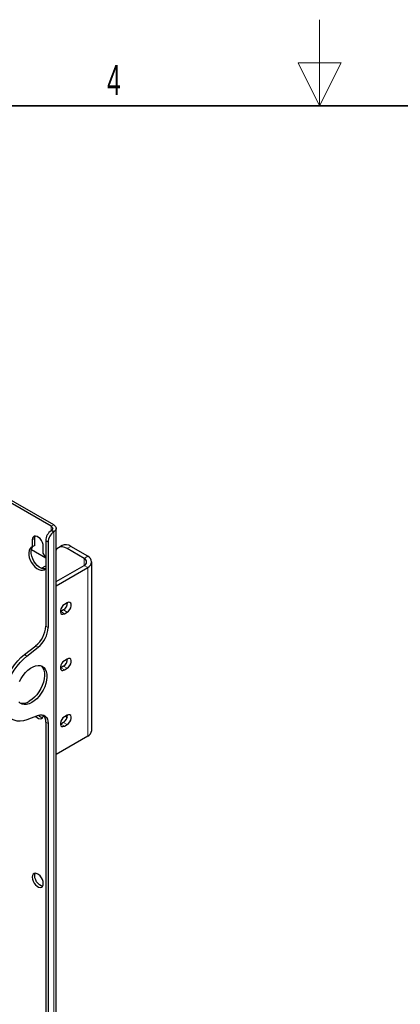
# Paper-space layout 'Blatt2' of a CAD drawing. Header units: millimetres. Extents: x 5 to 418, y 2 to 292.
# Tile 66 of 77: x 182 to 226, y 178 to 292. Entities that reach past the tile are written whole.
import ezdxf

# ---------------------------------------------------------------- set-up
doc = ezdxf.new("R2010")
doc.units = ezdxf.units.MM
doc.layers.add('SLD-0', color=7, linetype='Continuous')
doc.styles.add('SLDTEXTSTYLE1', font='TXT', dxfattribs={"width": 0.605})

psp = doc.layouts.new('Blatt2')

# ---------------------------------------------------------------- linework, layer by layer
at = {"color": 7, "linetype": 'Continuous', "lineweight": 25}
for p, q in [((185.81, 233.63), (131.79, 264.82)), ((186.1, 233.79), (132.07, 264.98)), ((185.85, 233.16), (185.81, 233.14)), ((185.81, 233.14), (186.1, 232.97)), ((185.85, 233.16), (186.16, 233.02)), ((186.16, 233.02), (186.1, 232.97)), ((186.39, 90.49), (186.39, 233.38)), ((183.62, 232.04), (183.62, 231.22)), ((183.9, 231.38), (183.62, 231.22)), ((183.9, 231.38), (183.9, 232.2)), ((184.89, 230.49), (184.89, 231.3)), ((185.18, 231.96), (185.18, 222.01)), ((185.46, 231.79), (185.46, 221.85)), ((187.08, 231.38), (186.65, 231.14)), ((190.06, 230.14), (188.08, 231.28)), ((185.18, 229.94), (183.51, 230.9)), ((189.63, 229.9), (187.65, 231.04)), ((184.67, 228.75), (185.18, 229.04)), ((186.39, 227.21), (189.63, 229.08)), ((190.52, 209.89), (190.52, 229.49)), ((186.39, 226.72), (190.06, 228.83)), ((187.68, 224.74), (187.34, 224.54)), ((186.92, 223.71), (186.88, 223.69)), ((187.26, 223.9), (186.92, 223.71)), ((187.34, 223.46), (187.68, 223.66)), ((182.7, 218.71), (184.01, 219.73)), ((182.99, 218.55), (184.29, 219.57)), ((187.68, 218.2), (187.34, 218.01)), ((186.92, 217.17), (186.88, 217.15)), ((187.26, 217.37), (186.92, 217.17)), ((187.34, 216.93), (187.68, 217.13)), ((184.29, 211.64), (182.99, 211.15)), ((185.18, 210.87), (185.18, 128.93)), ((185.46, 210.7), (185.46, 128.77)), ((186.92, 210.64), (186.88, 210.62)), ((187.26, 210.84), (186.92, 210.64)), ((187.68, 211.67), (187.34, 211.48)), ((187.34, 210.4), (187.68, 210.59)), ((187.48, 211.55), (187.65, 211.44)), ((187.65, 211.44), (187.69, 211.42)), ((190.06, 209.24), (186.39, 207.12))]:
    psp.add_line(p, q, dxfattribs=at)
at = {"color": 7, "linetype": 'Continuous', "lineweight": 18}
for p, q in [((186.1, 233.79), (185.81, 233.63)), ((185.81, 233.14), (185.81, 233.63)), ((186.1, 232.97), (186.1, 90.09)), ((183.9, 232.2), (183.62, 232.04)), ((185.46, 231.79), (185.18, 231.96)), ((188.08, 231.28), (187.65, 231.04)), ((189.63, 229.9), (190.06, 230.14)), ((189.63, 229.9), (189.63, 229.08)), ((189.63, 229.08), (190.06, 228.83)), ((190.06, 209.24), (190.06, 228.83)), ((187.34, 223.46), (186.92, 223.71)), ((187.68, 223.66), (187.26, 223.9)), ((185.18, 222.01), (185.46, 221.85)), ((184.29, 219.57), (184.01, 219.73)), ((182.7, 218.71), (182.99, 218.55)), ((187.34, 216.93), (186.92, 217.17)), ((187.68, 217.13), (187.26, 217.37)), ((185.46, 210.7), (185.18, 210.87)), ((187.34, 210.4), (186.92, 210.64)), ((187.68, 210.59), (187.26, 210.84))]:
    psp.add_line(p, q, dxfattribs=at)
at = {"color": 7, "linetype": 'Continuous', "lineweight": 25, "flags": 128}
for points in [[(185.81, 233.63), (185.88, 233.58), (185.94, 233.52), (185.97, 233.46), (185.99, 233.4), (185.98, 233.34), (185.96, 233.28), (185.92, 233.22), (185.85, 233.16)], [(186.1, 233.79), (186.21, 233.71), (186.3, 233.62), (186.36, 233.52), (186.39, 233.41), (186.38, 233.31), (186.34, 233.2), (186.27, 233.11), (186.16, 233.02)], [(184.89, 231.3), (184.87, 231.52), (184.79, 231.76), (184.67, 231.98), (184.52, 232.19), (184.35, 232.34), (184.17, 232.45), (183.99, 232.49), (183.84, 232.47), (183.72, 232.38), (183.65, 232.23), (183.62, 232.04)], [(183.9, 232.2), (183.93, 232.39), (183.97, 232.49)], [(183.62, 231.22), (183.45, 231.14), (183.32, 230.99), (183.24, 230.8), (183.2, 230.56), (183.21, 230.28), (183.27, 229.99), (183.38, 229.7), (183.53, 229.41), (183.71, 229.14), (183.92, 228.91), (184.14, 228.72), (184.37, 228.59), (184.6, 228.52), (184.81, 228.51), (184.99, 228.56), (185.14, 228.68), (185.18, 228.73)], [(185.14, 228.68), (185.09, 228.67), (184.88, 228.68), (184.66, 228.75), (184.43, 228.88), (184.2, 229.07), (183.99, 229.3), (183.81, 229.57), (183.66, 229.86), (183.55, 230.16), (183.49, 230.45), (183.48, 230.72), (183.52, 230.96), (183.61, 231.16), (183.69, 231.26)], [(187.65, 231.04), (187.38, 231.17), (187.11, 231.23), (186.87, 231.22), (186.65, 231.14), (186.48, 230.99), (186.39, 230.87)], [(185.18, 229.95), (185.06, 230.21), (184.89, 230.49)], [(187.34, 224.54), (187.18, 224.42), (187.04, 224.24), (186.94, 224.04), (186.88, 223.83), (186.88, 223.64), (186.94, 223.5), (187.04, 223.42), (187.18, 223.4), (187.34, 223.46)], [(187.68, 223.66), (187.84, 223.78), (187.98, 223.96), (188.08, 224.16), (188.14, 224.37), (188.14, 224.56), (188.08, 224.7), (187.98, 224.78), (187.84, 224.8), (187.68, 224.74)], [(180.97, 211.36), (180.91, 211.39), (180.65, 211.6), (180.43, 211.87), (180.25, 212.2), (180.12, 212.58), (180.04, 213), (180.01, 213.46), (180.04, 213.95), (180.12, 214.46), (180.25, 214.99), (180.43, 215.52), (180.65, 216.05), (180.91, 216.57), (181.22, 217.07), (181.55, 217.54), (181.92, 217.98), (182.3, 218.37), (182.7, 218.71)], [(182.99, 211.15), (182.58, 211.03), (182.2, 210.98), (181.84, 210.99), (181.5, 211.08), (181.2, 211.22), (180.93, 211.44), (180.71, 211.71), (180.53, 212.04), (180.4, 212.41), (180.32, 212.84), (180.3, 213.3), (180.32, 213.79), (180.4, 214.3), (180.53, 214.83), (180.71, 215.36), (180.93, 215.89), (181.2, 216.41), (181.5, 216.91), (181.84, 217.38), (182.2, 217.81), (182.58, 218.2), (182.99, 218.55)], [(182.13, 215.57), (182.33, 215.94), (182.56, 216.3), (182.82, 216.62), (183.11, 216.89), (183.4, 217.12), (183.7, 217.3), (184, 217.41), (184.28, 217.46), (184.54, 217.44), (184.77, 217.36), (184.97, 217.21), (185.13, 217.01), (185.24, 216.75), (185.3, 216.45), (185.32, 216.11), (185.28, 215.74), (185.19, 215.36), (185.06, 214.97), (184.88, 214.59), (184.66, 214.23), (184.41, 213.89), (184.14, 213.59), (183.85, 213.34), (183.55, 213.13)], [(187.34, 218.01), (187.18, 217.88), (187.04, 217.71), (186.94, 217.5), (186.88, 217.3), (186.88, 217.11), (186.94, 216.97), (187.04, 216.88), (187.18, 216.87), (187.34, 216.93)], [(187.68, 217.13), (187.84, 217.25), (187.98, 217.43), (188.08, 217.63), (188.14, 217.84), (188.14, 218.02), (188.08, 218.17), (187.98, 218.25), (187.84, 218.26), (187.68, 218.2)], [(184.65, 217.41), (184.69, 217.37), (184.85, 217.17), (184.96, 216.91), (185.02, 216.61), (185.03, 216.27), (185, 215.91), (184.91, 215.52), (184.77, 215.14), (184.59, 214.76), (184.38, 214.39), (184.13, 214.05), (183.86, 213.75), (183.57, 213.5), (183.27, 213.3)], [(183.55, 213.13), (183.25, 212.99), (182.96, 212.91), (182.69, 212.9), (182.44, 212.95), (182.22, 213.06), (182.05, 213.24)], [(184.29, 211.64), (184.53, 211.7), (184.75, 211.71), (184.95, 211.66), (185.13, 211.56), (185.27, 211.41), (185.37, 211.21), (185.44, 210.98), (185.46, 210.7)], [(187.68, 210.59), (187.84, 210.72), (187.98, 210.89), (188.08, 211.1), (188.14, 211.3), (188.14, 211.49), (188.08, 211.64), (187.98, 211.72), (187.84, 211.73), (187.68, 211.67)], [(184.01, 211.53), (184.17, 211.4), (184.35, 211.29), (184.52, 211.25), (184.67, 211.28), (184.79, 211.37), (184.87, 211.51), (184.89, 211.68)], [(187.34, 211.48), (187.18, 211.35), (187.04, 211.18), (186.94, 210.97), (186.88, 210.76), (186.88, 210.58), (186.94, 210.43), (187.04, 210.35), (187.18, 210.34), (187.34, 210.4)], [(184.89, 192.11), (184.87, 192.33), (184.79, 192.56), (184.67, 192.79), (184.52, 192.99), (184.35, 193.15), (184.17, 193.25), (183.99, 193.3), (183.84, 193.27), (183.72, 193.18), (183.65, 193.03), (183.62, 192.84), (183.65, 192.62), (183.72, 192.39), (183.84, 192.16), (183.99, 191.96), (184.17, 191.8), (184.35, 191.7), (184.52, 191.65), (184.67, 191.68), (184.79, 191.77), (184.87, 191.92), (184.89, 192.11)], [(183.9, 193.01), (183.93, 193.2), (183.97, 193.3)], [(184.83, 191.82), (184.8, 191.82), (184.63, 191.86), (184.45, 191.96), (184.28, 192.12), (184.12, 192.32), (184.01, 192.55), (183.93, 192.78), (183.9, 193.01)]]:
    psp.add_lwpolyline(points, dxfattribs=at)
at = {"color": 7, "linetype": 'Continuous', "lineweight": 25}
for centre, radius, start, end in [((186.73, 231.88), 1.56, 126.1377, 177.1778), ((187.01, 231.72), 1.56, 126.1377, 177.1778), ((187.49, 230.47), 1.01, 54.3824, 114.3071), ((189.81, 229.49), 0.699, 290.7834, 69.2166), ((189.48, 229.49), 0.437, 290.7834, 69.2166), ((186.73, 224.74), 0.987, 301.9371, 0.9544), ((182.05, 222.17), 3.13, 308.6908, 357.0927), ((182.34, 222.01), 3.13, 308.6908, 357.0927), ((186.73, 218.21), 0.987, 301.9371, 0.9544), ((182.5, 214.42), 1.36, 255.64, 304.1047), ((186.73, 211.68), 0.987, 301.9371, 0.9544), ((184.88, 212.14), 0.723, 221.5989, 265.766), ((184.08, 210.95), 1.1, 355.9718, 42.2585), ((189.72, 209.97), 0.805, 294.3747, 354.3052)]:
    psp.add_arc(centre, radius, start, end, dxfattribs=at)
at = {"layer": 'SLD-0', "lineweight": 18}
for p, q in [((217, 292.5), (217, 282.5)), ((219.5, 287.5), (214.5, 287.5)), ((214.5, 287.5), (217, 282.5)), ((217, 282.5), (219.5, 287.5))]:
    psp.add_line(p, q, dxfattribs=at)
at = {"layer": 'SLD-0', "lineweight": 35}
psp.add_line((408, 282.5), (26, 282.5), dxfattribs=at)

# ---------------------------------------------------------------- texts
at = {"layer": 'SLD-0', "insert": (193.1, 287.24), "char_height": 3.5, "attachment_point": 2, "style": 'SLDTEXTSTYLE1'}
psp.add_mtext('4', dxfattribs=at)

doc.saveas('drawing.dxf')
